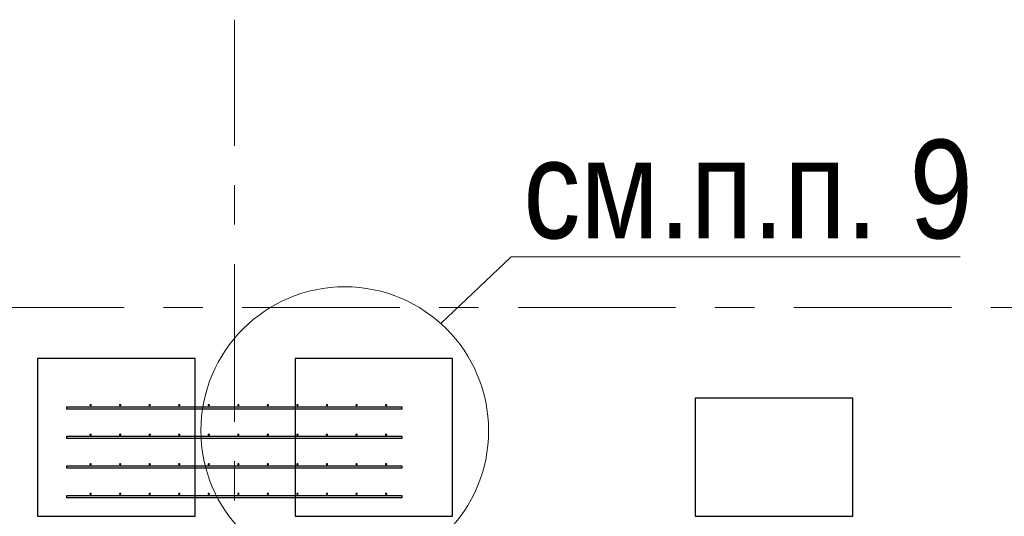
# Model space of a CAD drawing. Header units: metres. Extents: x -38 to 86, y -15 to 21.
# Tile 38 of 102: x 40.9 to 43.4, y 6.87 to 8.13. Entities that reach past the tile are written whole.
import ezdxf

# ---------------------------------------------------------------- set-up
doc = ezdxf.new("R2010")
doc.units = ezdxf.units.M
doc.linetypes.add('______11', pattern=[0.5, 0.4, -0.05, 0, -0.05])
doc.linetypes.add('______5', pattern=[1.1, 0.8, -0.1, 0.1, -0.1])
for name, color, linetype, lineweight in [('XR$2$Осевая линия (1)', 7, '______5', 13), ('XR$3$Арматурный каркас 01', 4, 'Continuous', 35), ('XR$3$Общий слой (1)_1', 7, 'Continuous', 13), ('XR$3$Перекрытие (1)', 7, 'Continuous', 35), ('XR$3$Фундамент (1)_1', 7, 'Continuous', 35)]:
    doc.layers.add(name, color=color, linetype=linetype, lineweight=lineweight)
doc.styles.add('ARIAL', font='arial.ttf')

msp = doc.modelspace()

# ---------------------------------------------------------------- hatches: boundary and pattern name
at = {"layer": 'XR$3$Арматурный каркас 01', "linetype": 'Continuous', "lineweight": 50, "transparency": 33554687}
for points in [[(41.088, 7.1522), (41.0878, 7.1534), (41.0871, 7.1544), (41.0861, 7.155), (41.085, 7.1552), (41.0839, 7.155), (41.0829, 7.1544), (41.0822, 7.1534), (41.082, 7.1522), (41.0822, 7.1511), (41.0829, 7.1501), (41.0839, 7.1495), (41.085, 7.1492), (41.0861, 7.1495), (41.0871, 7.1501), (41.0878, 7.1511)], [(41.163, 7.1522), (41.1628, 7.1534), (41.1621, 7.1544), (41.1611, 7.155), (41.16, 7.1552), (41.1589, 7.155), (41.1579, 7.1544), (41.1572, 7.1534), (41.157, 7.1522), (41.1572, 7.1511), (41.1579, 7.1501), (41.1589, 7.1495), (41.16, 7.1492), (41.1611, 7.1495), (41.1621, 7.1501), (41.1628, 7.1511)], [(41.238, 7.1522), (41.2378, 7.1534), (41.2371, 7.1544), (41.2361, 7.155), (41.235, 7.1552), (41.2339, 7.155), (41.2329, 7.1544), (41.2322, 7.1534), (41.232, 7.1522), (41.2322, 7.1511), (41.2329, 7.1501), (41.2339, 7.1495), (41.235, 7.1492), (41.2361, 7.1495), (41.2371, 7.1501), (41.2378, 7.1511)], [(41.313, 7.1522), (41.3128, 7.1534), (41.3121, 7.1544), (41.3111, 7.155), (41.31, 7.1552), (41.3089, 7.155), (41.3079, 7.1544), (41.3072, 7.1534), (41.307, 7.1522), (41.3072, 7.1511), (41.3079, 7.1501), (41.3089, 7.1495), (41.31, 7.1492), (41.3111, 7.1495), (41.3121, 7.1501), (41.3128, 7.1511)], [(41.388, 7.1522), (41.3878, 7.1534), (41.3871, 7.1544), (41.3861, 7.155), (41.385, 7.1552), (41.3839, 7.155), (41.3829, 7.1544), (41.3822, 7.1534), (41.382, 7.1522), (41.3822, 7.1511), (41.3829, 7.1501), (41.3839, 7.1495), (41.385, 7.1492), (41.3861, 7.1495), (41.3871, 7.1501), (41.3878, 7.1511)], [(41.463, 7.1522), (41.4628, 7.1534), (41.4621, 7.1544), (41.4611, 7.155), (41.46, 7.1552), (41.4589, 7.155), (41.4579, 7.1544), (41.4572, 7.1534), (41.457, 7.1522), (41.4572, 7.1511), (41.4579, 7.1501), (41.4589, 7.1495), (41.46, 7.1492), (41.4611, 7.1495), (41.4621, 7.1501), (41.4628, 7.1511)], [(41.538, 7.1522), (41.5378, 7.1534), (41.5371, 7.1544), (41.5361, 7.155), (41.535, 7.1552), (41.5339, 7.155), (41.5329, 7.1544), (41.5322, 7.1534), (41.532, 7.1522), (41.5322, 7.1511), (41.5329, 7.1501), (41.5339, 7.1495), (41.535, 7.1492), (41.5361, 7.1495), (41.5371, 7.1501), (41.5378, 7.1511)], [(41.613, 7.1522), (41.6128, 7.1534), (41.6121, 7.1544), (41.6111, 7.155), (41.61, 7.1552), (41.6089, 7.155), (41.6079, 7.1544), (41.6072, 7.1534), (41.607, 7.1522), (41.6072, 7.1511), (41.6079, 7.1501), (41.6089, 7.1495), (41.61, 7.1492), (41.6111, 7.1495), (41.6121, 7.1501), (41.6128, 7.1511)], [(41.688, 7.1522), (41.6878, 7.1534), (41.6871, 7.1544), (41.6861, 7.155), (41.685, 7.1552), (41.6839, 7.155), (41.6829, 7.1544), (41.6822, 7.1534), (41.682, 7.1522), (41.6822, 7.1511), (41.6829, 7.1501), (41.6839, 7.1495), (41.685, 7.1492), (41.6861, 7.1495), (41.6871, 7.1501), (41.6878, 7.1511)], [(41.763, 7.1522), (41.7628, 7.1534), (41.7621, 7.1544), (41.7611, 7.155), (41.76, 7.1552), (41.7589, 7.155), (41.7579, 7.1544), (41.7572, 7.1534), (41.757, 7.1522), (41.7572, 7.1511), (41.7579, 7.1501), (41.7589, 7.1495), (41.76, 7.1492), (41.7611, 7.1495), (41.7621, 7.1501), (41.7628, 7.1511)], [(41.838, 7.1522), (41.8378, 7.1534), (41.8371, 7.1544), (41.8361, 7.155), (41.835, 7.1552), (41.8339, 7.155), (41.8329, 7.1544), (41.8322, 7.1534), (41.832, 7.1522), (41.8322, 7.1511), (41.8329, 7.1501), (41.8339, 7.1495), (41.835, 7.1492), (41.8361, 7.1495), (41.8371, 7.1501), (41.8378, 7.1511)], [(41.088, 7.0772), (41.0878, 7.0784), (41.0871, 7.0794), (41.0861, 7.08), (41.085, 7.0802), (41.0839, 7.08), (41.0829, 7.0794), (41.0822, 7.0784), (41.082, 7.0772), (41.0822, 7.0761), (41.0829, 7.0751), (41.0839, 7.0745), (41.085, 7.0742), (41.0861, 7.0745), (41.0871, 7.0751), (41.0878, 7.0761)], [(41.163, 7.0772), (41.1628, 7.0784), (41.1621, 7.0794), (41.1611, 7.08), (41.16, 7.0802), (41.1589, 7.08), (41.1579, 7.0794), (41.1572, 7.0784), (41.157, 7.0772), (41.1572, 7.0761), (41.1579, 7.0751), (41.1589, 7.0745), (41.16, 7.0742), (41.1611, 7.0745), (41.1621, 7.0751), (41.1628, 7.0761)], [(41.238, 7.0772), (41.2378, 7.0784), (41.2371, 7.0794), (41.2361, 7.08), (41.235, 7.0802), (41.2339, 7.08), (41.2329, 7.0794), (41.2322, 7.0784), (41.232, 7.0772), (41.2322, 7.0761), (41.2329, 7.0751), (41.2339, 7.0745), (41.235, 7.0742), (41.2361, 7.0745), (41.2371, 7.0751), (41.2378, 7.0761)], [(41.313, 7.0772), (41.3128, 7.0784), (41.3121, 7.0794), (41.3111, 7.08), (41.31, 7.0802), (41.3089, 7.08), (41.3079, 7.0794), (41.3072, 7.0784), (41.307, 7.0772), (41.3072, 7.0761), (41.3079, 7.0751), (41.3089, 7.0745), (41.31, 7.0742), (41.3111, 7.0745), (41.3121, 7.0751), (41.3128, 7.0761)], [(41.388, 7.0772), (41.3878, 7.0784), (41.3871, 7.0794), (41.3861, 7.08), (41.385, 7.0802), (41.3839, 7.08), (41.3829, 7.0794), (41.3822, 7.0784), (41.382, 7.0772), (41.3822, 7.0761), (41.3829, 7.0751), (41.3839, 7.0745), (41.385, 7.0742), (41.3861, 7.0745), (41.3871, 7.0751), (41.3878, 7.0761)], [(41.463, 7.0772), (41.4628, 7.0784), (41.4621, 7.0794), (41.4611, 7.08), (41.46, 7.0802), (41.4589, 7.08), (41.4579, 7.0794), (41.4572, 7.0784), (41.457, 7.0772), (41.4572, 7.0761), (41.4579, 7.0751), (41.4589, 7.0745), (41.46, 7.0742), (41.4611, 7.0745), (41.4621, 7.0751), (41.4628, 7.0761)], [(41.538, 7.0772), (41.5378, 7.0784), (41.5371, 7.0794), (41.5361, 7.08), (41.535, 7.0802), (41.5339, 7.08), (41.5329, 7.0794), (41.5322, 7.0784), (41.532, 7.0772), (41.5322, 7.0761), (41.5329, 7.0751), (41.5339, 7.0745), (41.535, 7.0742), (41.5361, 7.0745), (41.5371, 7.0751), (41.5378, 7.0761)], [(41.613, 7.0772), (41.6128, 7.0784), (41.6121, 7.0794), (41.6111, 7.08), (41.61, 7.0802), (41.6089, 7.08), (41.6079, 7.0794), (41.6072, 7.0784), (41.607, 7.0772), (41.6072, 7.0761), (41.6079, 7.0751), (41.6089, 7.0745), (41.61, 7.0742), (41.6111, 7.0745), (41.6121, 7.0751), (41.6128, 7.0761)], [(41.688, 7.0772), (41.6878, 7.0784), (41.6871, 7.0794), (41.6861, 7.08), (41.685, 7.0802), (41.6839, 7.08), (41.6829, 7.0794), (41.6822, 7.0784), (41.682, 7.0772), (41.6822, 7.0761), (41.6829, 7.0751), (41.6839, 7.0745), (41.685, 7.0742), (41.6861, 7.0745), (41.6871, 7.0751), (41.6878, 7.0761)], [(41.763, 7.0772), (41.7628, 7.0784), (41.7621, 7.0794), (41.7611, 7.08), (41.76, 7.0802), (41.7589, 7.08), (41.7579, 7.0794), (41.7572, 7.0784), (41.757, 7.0772), (41.7572, 7.0761), (41.7579, 7.0751), (41.7589, 7.0745), (41.76, 7.0742), (41.7611, 7.0745), (41.7621, 7.0751), (41.7628, 7.0761)], [(41.838, 7.0772), (41.8378, 7.0784), (41.8371, 7.0794), (41.8361, 7.08), (41.835, 7.0802), (41.8339, 7.08), (41.8329, 7.0794), (41.8322, 7.0784), (41.832, 7.0772), (41.8322, 7.0761), (41.8329, 7.0751), (41.8339, 7.0745), (41.835, 7.0742), (41.8361, 7.0745), (41.8371, 7.0751), (41.8378, 7.0761)], [(41.088, 7.0022), (41.0878, 7.0034), (41.0871, 7.0044), (41.0861, 7.005), (41.085, 7.0052), (41.0839, 7.005), (41.0829, 7.0044), (41.0822, 7.0034), (41.082, 7.0022), (41.0822, 7.0011), (41.0829, 7.0001), (41.0839, 6.9995), (41.085, 6.9992), (41.0861, 6.9995), (41.0871, 7.0001), (41.0878, 7.0011)], [(41.163, 7.0022), (41.1628, 7.0034), (41.1621, 7.0044), (41.1611, 7.005), (41.16, 7.0052), (41.1589, 7.005), (41.1579, 7.0044), (41.1572, 7.0034), (41.157, 7.0022), (41.1572, 7.0011), (41.1579, 7.0001), (41.1589, 6.9995), (41.16, 6.9992), (41.1611, 6.9995), (41.1621, 7.0001), (41.1628, 7.0011)], [(41.238, 7.0022), (41.2378, 7.0034), (41.2371, 7.0044), (41.2361, 7.005), (41.235, 7.0052), (41.2339, 7.005), (41.2329, 7.0044), (41.2322, 7.0034), (41.232, 7.0022), (41.2322, 7.0011), (41.2329, 7.0001), (41.2339, 6.9995), (41.235, 6.9992), (41.2361, 6.9995), (41.2371, 7.0001), (41.2378, 7.0011)], [(41.313, 7.0022), (41.3128, 7.0034), (41.3121, 7.0044), (41.3111, 7.005), (41.31, 7.0052), (41.3089, 7.005), (41.3079, 7.0044), (41.3072, 7.0034), (41.307, 7.0022), (41.3072, 7.0011), (41.3079, 7.0001), (41.3089, 6.9995), (41.31, 6.9992), (41.3111, 6.9995), (41.3121, 7.0001), (41.3128, 7.0011)], [(41.388, 7.0022), (41.3878, 7.0034), (41.3871, 7.0044), (41.3861, 7.005), (41.385, 7.0052), (41.3839, 7.005), (41.3829, 7.0044), (41.3822, 7.0034), (41.382, 7.0022), (41.3822, 7.0011), (41.3829, 7.0001), (41.3839, 6.9995), (41.385, 6.9992), (41.3861, 6.9995), (41.3871, 7.0001), (41.3878, 7.0011)], [(41.463, 7.0022), (41.4628, 7.0034), (41.4621, 7.0044), (41.4611, 7.005), (41.46, 7.0052), (41.4589, 7.005), (41.4579, 7.0044), (41.4572, 7.0034), (41.457, 7.0022), (41.4572, 7.0011), (41.4579, 7.0001), (41.4589, 6.9995), (41.46, 6.9992), (41.4611, 6.9995), (41.4621, 7.0001), (41.4628, 7.0011)], [(41.538, 7.0022), (41.5378, 7.0034), (41.5371, 7.0044), (41.5361, 7.005), (41.535, 7.0052), (41.5339, 7.005), (41.5329, 7.0044), (41.5322, 7.0034), (41.532, 7.0022), (41.5322, 7.0011), (41.5329, 7.0001), (41.5339, 6.9995), (41.535, 6.9992), (41.5361, 6.9995), (41.5371, 7.0001), (41.5378, 7.0011)], [(41.613, 7.0022), (41.6128, 7.0034), (41.6121, 7.0044), (41.6111, 7.005), (41.61, 7.0052), (41.6089, 7.005), (41.6079, 7.0044), (41.6072, 7.0034), (41.607, 7.0022), (41.6072, 7.0011), (41.6079, 7.0001), (41.6089, 6.9995), (41.61, 6.9992), (41.6111, 6.9995), (41.6121, 7.0001), (41.6128, 7.0011)], [(41.688, 7.0022), (41.6878, 7.0034), (41.6871, 7.0044), (41.6861, 7.005), (41.685, 7.0052), (41.6839, 7.005), (41.6829, 7.0044), (41.6822, 7.0034), (41.682, 7.0022), (41.6822, 7.0011), (41.6829, 7.0001), (41.6839, 6.9995), (41.685, 6.9992), (41.6861, 6.9995), (41.6871, 7.0001), (41.6878, 7.0011)], [(41.763, 7.0022), (41.7628, 7.0034), (41.7621, 7.0044), (41.7611, 7.005), (41.76, 7.0052), (41.7589, 7.005), (41.7579, 7.0044), (41.7572, 7.0034), (41.757, 7.0022), (41.7572, 7.0011), (41.7579, 7.0001), (41.7589, 6.9995), (41.76, 6.9992), (41.7611, 6.9995), (41.7621, 7.0001), (41.7628, 7.0011)], [(41.838, 7.0022), (41.8378, 7.0034), (41.8371, 7.0044), (41.8361, 7.005), (41.835, 7.0052), (41.8339, 7.005), (41.8329, 7.0044), (41.8322, 7.0034), (41.832, 7.0022), (41.8322, 7.0011), (41.8329, 7.0001), (41.8339, 6.9995), (41.835, 6.9992), (41.8361, 6.9995), (41.8371, 7.0001), (41.8378, 7.0011)], [(41.088, 6.9272), (41.0878, 6.9284), (41.0871, 6.9294), (41.0861, 6.93), (41.085, 6.9302), (41.0839, 6.93), (41.0829, 6.9294), (41.0822, 6.9284), (41.082, 6.9272), (41.0822, 6.9261), (41.0829, 6.9251), (41.0839, 6.9245), (41.085, 6.9242), (41.0861, 6.9245), (41.0871, 6.9251), (41.0878, 6.9261)], [(41.163, 6.9272), (41.1628, 6.9284), (41.1621, 6.9294), (41.1611, 6.93), (41.16, 6.9302), (41.1589, 6.93), (41.1579, 6.9294), (41.1572, 6.9284), (41.157, 6.9272), (41.1572, 6.9261), (41.1579, 6.9251), (41.1589, 6.9245), (41.16, 6.9242), (41.1611, 6.9245), (41.1621, 6.9251), (41.1628, 6.9261)], [(41.238, 6.9272), (41.2378, 6.9284), (41.2371, 6.9294), (41.2361, 6.93), (41.235, 6.9302), (41.2339, 6.93), (41.2329, 6.9294), (41.2322, 6.9284), (41.232, 6.9272), (41.2322, 6.9261), (41.2329, 6.9251), (41.2339, 6.9245), (41.235, 6.9242), (41.2361, 6.9245), (41.2371, 6.9251), (41.2378, 6.9261)], [(41.313, 6.9272), (41.3128, 6.9284), (41.3121, 6.9294), (41.3111, 6.93), (41.31, 6.9302), (41.3089, 6.93), (41.3079, 6.9294), (41.3072, 6.9284), (41.307, 6.9272), (41.3072, 6.9261), (41.3079, 6.9251), (41.3089, 6.9245), (41.31, 6.9242), (41.3111, 6.9245), (41.3121, 6.9251), (41.3128, 6.9261)], [(41.388, 6.9272), (41.3878, 6.9284), (41.3871, 6.9294), (41.3861, 6.93), (41.385, 6.9302), (41.3839, 6.93), (41.3829, 6.9294), (41.3822, 6.9284), (41.382, 6.9272), (41.3822, 6.9261), (41.3829, 6.9251), (41.3839, 6.9245), (41.385, 6.9242), (41.3861, 6.9245), (41.3871, 6.9251), (41.3878, 6.9261)], [(41.463, 6.9272), (41.4628, 6.9284), (41.4621, 6.9294), (41.4611, 6.93), (41.46, 6.9302), (41.4589, 6.93), (41.4579, 6.9294), (41.4572, 6.9284), (41.457, 6.9272), (41.4572, 6.9261), (41.4579, 6.9251), (41.4589, 6.9245), (41.46, 6.9242), (41.4611, 6.9245), (41.4621, 6.9251), (41.4628, 6.9261)], [(41.538, 6.9272), (41.5378, 6.9284), (41.5371, 6.9294), (41.5361, 6.93), (41.535, 6.9302), (41.5339, 6.93), (41.5329, 6.9294), (41.5322, 6.9284), (41.532, 6.9272), (41.5322, 6.9261), (41.5329, 6.9251), (41.5339, 6.9245), (41.535, 6.9242), (41.5361, 6.9245), (41.5371, 6.9251), (41.5378, 6.9261)], [(41.613, 6.9272), (41.6128, 6.9284), (41.6121, 6.9294), (41.6111, 6.93), (41.61, 6.9302), (41.6089, 6.93), (41.6079, 6.9294), (41.6072, 6.9284), (41.607, 6.9272), (41.6072, 6.9261), (41.6079, 6.9251), (41.6089, 6.9245), (41.61, 6.9242), (41.6111, 6.9245), (41.6121, 6.9251), (41.6128, 6.9261)], [(41.688, 6.9272), (41.6878, 6.9284), (41.6871, 6.9294), (41.6861, 6.93), (41.685, 6.9302), (41.6839, 6.93), (41.6829, 6.9294), (41.6822, 6.9284), (41.682, 6.9272), (41.6822, 6.9261), (41.6829, 6.9251), (41.6839, 6.9245), (41.685, 6.9242), (41.6861, 6.9245), (41.6871, 6.9251), (41.6878, 6.9261)], [(41.763, 6.9272), (41.7628, 6.9284), (41.7621, 6.9294), (41.7611, 6.93), (41.76, 6.9302), (41.7589, 6.93), (41.7579, 6.9294), (41.7572, 6.9284), (41.757, 6.9272), (41.7572, 6.9261), (41.7579, 6.9251), (41.7589, 6.9245), (41.76, 6.9242), (41.7611, 6.9245), (41.7621, 6.9251), (41.7628, 6.9261)], [(41.838, 6.9272), (41.8378, 6.9284), (41.8371, 6.9294), (41.8361, 6.93), (41.835, 6.9302), (41.8339, 6.93), (41.8329, 6.9294), (41.8322, 6.9284), (41.832, 6.9272), (41.8322, 6.9261), (41.8329, 6.9251), (41.8339, 6.9245), (41.835, 6.9242), (41.8361, 6.9245), (41.8371, 6.9251), (41.8378, 6.9261)]]:
    msp.add_hatch(color=2, dxfattribs=at).paths.add_polyline_path(points)

# ---------------------------------------------------------------- linework, layer by layer
at = {"layer": 'XR$2$Осевая линия (1)', "color": 253, "linetype": '______11', "lineweight": 13, "true_color": 0xa0a0a0, "transparency": 33554687}
for p, q in [((41.45, -3.39), (41.45, 8.13)), ((-2.63, 7.4), (62.6, 7.4))]:
    msp.add_line(p, q, dxfattribs=at)
at = {"layer": 'XR$3$Арматурный каркас 01', "color": 2, "linetype": 'Continuous', "lineweight": 25, "transparency": 33554687}
for points in [[(41.025, 7.1482), (41.875, 7.1482), (41.875, 7.1422), (41.025, 7.1422), (41.025, 7.1482)], [(41.025, 7.1482), (41.875, 7.1482), (41.875, 7.1422), (41.025, 7.1422), (41.025, 7.1482)], [(41.025, 7.0732), (41.875, 7.0732), (41.875, 7.0672), (41.025, 7.0672), (41.025, 7.0732)], [(41.025, 7.0732), (41.875, 7.0732), (41.875, 7.0672), (41.025, 7.0672), (41.025, 7.0732)], [(41.025, 6.9982), (41.875, 6.9982), (41.875, 6.9922), (41.025, 6.9922), (41.025, 6.9982)], [(41.025, 6.9982), (41.875, 6.9982), (41.875, 6.9922), (41.025, 6.9922), (41.025, 6.9982)], [(41.025, 6.9232), (41.875, 6.9232), (41.875, 6.9172), (41.025, 6.9172), (41.025, 6.9232)], [(41.025, 6.9232), (41.875, 6.9232), (41.875, 6.9172), (41.025, 6.9172), (41.025, 6.9232)]]:
    msp.add_lwpolyline(points, dxfattribs=at)
at = {"layer": 'XR$3$Общий слой (1)_1', "color": 7, "linetype": 'Continuous', "lineweight": 13, "transparency": 33554687}
msp.add_lwpolyline([(41.9737, 7.3593), (42.1523, 7.5285), (43.2923, 7.5285)], dxfattribs=at)
msp.add_circle((41.7301, 7.0872), 0.3652, dxfattribs=at)
at = {"layer": 'XR$3$Перекрытие (1)', "color": 7, "linetype": 'Continuous', "lineweight": 25, "transparency": 33554687}
for p, q in [((40.9501, 7.2702), (40.9501, 6.8702)), ((41.3501, 7.2702), (40.9501, 7.2702)), ((41.3501, 6.8702), (41.3501, 7.2702)), ((41.6039, 7.2702), (41.6039, 6.8702)), ((42.0039, 7.2702), (41.6039, 7.2702)), ((42.0039, 6.8702), (42.0039, 7.2702)), ((42.62, 7.1702), (42.62, 6.8702)), ((43.02, 7.1702), (42.62, 7.1702)), ((43.02, 6.8702), (43.02, 7.1702)), ((40.9501, 6.8702), (41.3501, 6.8702)), ((41.6039, 6.8702), (42.0039, 6.8702)), ((42.62, 6.8702), (43.02, 6.8702))]:
    msp.add_line(p, q, dxfattribs=at)

# ---------------------------------------------------------------- texts
at = {"layer": 'XR$3$Фундамент (1)_1', "color": 7, "linetype": 'Continuous', "lineweight": 13, "transparency": 33554687, "insert": (42.1834, 7.6986), "char_height": 0.25, "width": 1.482417, "attachment_point": 4, "style": 'ARIAL'}
msp.add_mtext('\\W0.83;см.п.п. 9', dxfattribs=at)

doc.saveas('drawing.dxf')
